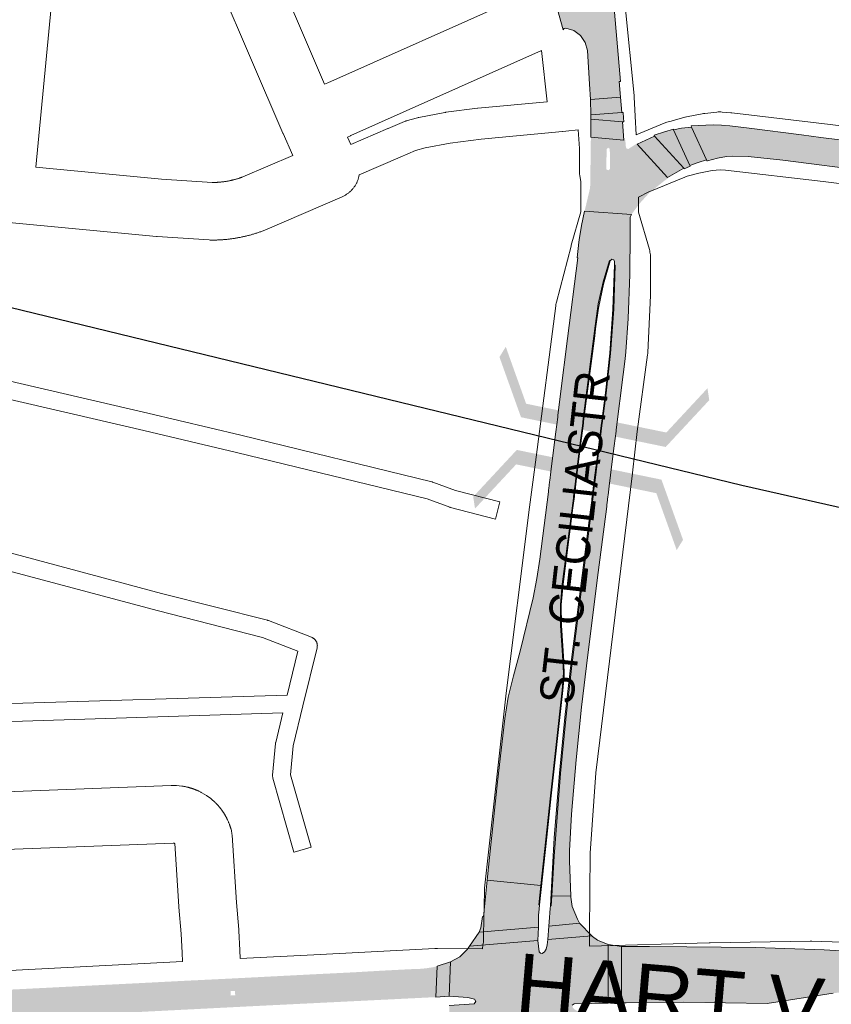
# Paper-space layout 'Layout1' of a CAD drawing. Header units: metres. Extents: x 123097 to 144122, y 392739 to 407589.
# Tile 227 of 256: x 133186 to 133370, y 396881 to 397103. Entities that reach past the tile are written whole.
import ezdxf
from ezdxf.enums import TextEntityAlignment as Align

# ---------------------------------------------------------------- set-up
doc = ezdxf.new("R2010")
doc.units = ezdxf.units.M
doc.header["$MEASUREMENT"] = 0
for name, color, linetype, lineweight in [('gs-anno-wegen algemeen tekst', 7, 'Continuous', 0), ('gs-knt-aanvullende hoofdweg', 7, 'Continuous', 0), ('gs-knt-fietspaden', 7, 'Continuous', 0), ('gs-knt-paden', 7, 'Continuous', 0), ('gs-knt-spoorlijn', 7, 'Continuous', 30), ('gs-knt-wegen algemeen', 7, 'Continuous', 0), ('gs-symb-viaduct', 7, 'Continuous', 0), ('ir-ARC-asfalt-hoofdwegen-te inspecteren', 5, 'Continuous', 0)]:
    doc.layers.add(name, color=color, linetype=linetype, lineweight=lineweight)
doc.styles.add('Style-Arial', font='arial.ttf')

# ---------------------------------------------------------------- blocks, each defined once
blk = doc.blocks.new('gg0-viaduct_6')
at = {"layer": 'gs-symb-viaduct', "linetype": 'Continuous'}
blk.add_hatch(color=7, dxfattribs=at).paths.add_polyline_path([(-55.76, -16.89), (-58, -14), (-40, 0), (40, 0), (58, -14), (55.76, -16.89), (38.75, -3.66), (-38.75, -3.66)])

psp = doc.layouts.get("Layout1")

# ---------------------------------------------------------------- hatches: boundary and pattern name
at = {"layer": 'ir-ARC-asfalt-hoofdwegen-te inspecteren', "linetype": 'Continuous', "lineweight": 13}
for points in [[(133315.209, 397085.14), (133321.945, 397085.675), (133321.624, 397089.173), (133321.951, 397089.193), (133320.478, 397106.608), (133319.46, 397112.515), (133318.119, 397118.356), (133318.002, 397118.786), (133316.382, 397124.05), (133314.536, 397129.239), (133314.133, 397130.372), (133313.721, 397131.385), (133307.083, 397147.113), (133305.414, 397151.025), (133305.184, 397151.56), (133299.161, 397148.965), (133299.358, 397148.541), (133299.384, 397148.485), (133306.643, 397131.442), (133308.872, 397125.846), (133310.747, 397120.122), (133312.261, 397114.292), (133312.264, 397112.382), (133311.523, 397110.622), (133310.154, 397109.29), (133308.375, 397108.597), (133307.138, 397108.869), (133306.152, 397109.664), (133306.003, 397109.921), (133307.716, 397105.46), (133309.006, 397100.86), (133309.213, 397101.177), (133309.578, 397101.274), (133311.384, 397100.707), (133312.906, 397099.58), (133313.974, 397098.018), (133314.472, 397096.191), (133314.978, 397088.564)], [(133315.249, 397080.639), (133322.413, 397080.067), (133322.699, 397080.046), (133322.615, 397080.969), (133322.534, 397082.186), (133322.232, 397082.167), (133315.24, 397081.638)], [(133315.265, 397076.572), (133322.747, 397075.924), (133322.413, 397080.067), (133315.249, 397080.639), (133315.249, 397080.632), (133315.249, 397080.624)], [(133333.963, 397078.236), (133337.618, 397070.218), (133339.53, 397070.895), (133341.419, 397071.454), (133338.028, 397078.882), (133335.725, 397078.641)], [(133333.963, 397078.236), (133333.913, 397078.438), (133331.876, 397077.844), (133329.549, 397077.041), (133329.627, 397076.864), (133336.253, 397069.622), (133336.342, 397069.463), (133336.894, 397069.697), (133337.707, 397070.028), (133337.618, 397070.218)], [(133315.574, 396993.959), (133315.446, 396992.948), (133315.514, 396992.934), (133310.958, 396957.198), (133309.565, 396945.009), (133308.389, 396932.798), (133306.957, 396914.109), (133306.425, 396905.146), (133310.737, 396905.065), (133310.402, 396913.029), (133310.417, 396915.256), (133310.868, 396923.545), (133311.933, 396935.869), (133313.146, 396947.726), (133314.559, 396959.561), (133316.924, 396978.185), (133318.838, 396993.156), (133318.895, 396993.607), (133318.941, 396993.974), (133319.122, 396995.408), (133319.154, 396995.667), (133319.409, 396997.69), (133320.038, 397002.683), (133320.558, 397006.811), (133320.975, 397010.119), (133321.014, 397010.432), (133322.597, 397022.994), (133323.039, 397026.47), (133323.152, 397028.071), (133323.682, 397035.582), (133324.094, 397045.58), (133324.174, 397054.802), (133324.159, 397058.329), (133324.173, 397058.515), (133324.225, 397058.698), (133324.46, 397059.153), (133313.851, 397059.895), (133313.111, 397056.654), (133312.627, 397053.366), (133312.568, 397052.89), (133312.133, 397049.349), (133312.283, 397049.315), (133309.974, 397031.101), (133308.406, 397018.571), (133307.797, 397013.669), (133307.757, 397013.346), (133307.341, 397010.006), (133306.829, 397005.885), (133306.212, 397000.923), (133305.97, 396998.972), (133305.937, 396998.713), (133305.749, 396997.2), (133305.706, 396996.85), (133305.65, 396996.401), (133303.75, 396981.233), (133303.073, 396976.844), (133302.181, 396972.494), (133299.254, 396960.439), (133297.739, 396954.813), (133296.587, 396950.051), (133295.802, 396945.214), (133294.133, 396930.857), (133292.332, 396913.804), (133291.83, 396908.671), (133303.948, 396907.447), (133306.137, 396927.747), (133308.784, 396951.588), (133309.038, 396955.532), (133308.885, 396959.482), (133308.427, 396966.233), (133308.373, 396970.921), (133308.805, 396975.589), (133311.303, 396995.01), (133311.359, 396995.46), (133311.403, 396995.817), (133311.587, 396997.297), (133311.619, 396997.555), (133311.866, 396999.535), (133312.485, 397004.512), (133312.998, 397008.638), (133313.411, 397011.966), (133313.451, 397012.284), (133313.537, 397012.976), (133316.206, 397033.953), (133316.94, 397038.95), (133318.025, 397043.883), (133319.456, 397048.727), (133319.656, 397048.66), (133319.973, 397048.992), (133320.426, 397048.913), (133320.612, 397048.493), (133320.596, 397047.72), (133320.785, 397047.709), (133320.446, 397037.699), (133319.715, 397027.735), (133318.722, 397018.742), (133317.876, 397012.386), (133317.753, 397011.403), (133317.278, 397007.604), (133316.763, 397003.476), (133316.14, 396998.489), (133315.89, 396996.486), (133315.857, 396996.226), (133315.676, 396994.773), (133315.63, 396994.409)], [(133319.21, 396878.562), (133314.322, 396878.488), (133312.812, 396878.652), (133311.534, 396879.474), (133311.168, 396879.878), (133311.058, 396880.389), (133311.484, 396880.691), (133319.209, 396880.825), (133319.175, 396894.09), (133316.765, 396895.115), (133315.623, 396895.901), (133315.464, 396896.065), (133305.515, 396895.216), (133305.353, 396894.017), (133305.121, 396893.077), (133304.817, 396892.458), (133304.221, 396892.111), (133303.84, 396892.18), (133303.603, 396892.486), (133303.263, 396895.024), (133287.822, 396893.705), (133287.312, 396892.954), (133285.621, 396891.314), (133283.566, 396890.162), (133283.248, 396882.402), (133287.419, 396882.098), (133288.983, 396881.778), (133289.27, 396881.208), (133288.858, 396880.721), (133283.241, 396880.356), (133283.735, 396864.865), (133285.226, 396864.924), (133285.533, 396864.913), (133287.55, 396864.562), (133289.427, 396863.743), (133289.687, 396863.14), (133307.689, 396866.633), (133307.708, 396866.775), (133308.396, 396867.324), (133308.97, 396867.673), (133311.145, 396868.681), (133313.514, 396869.048), (133318.779, 396869.159), (133319.15, 396869.14)], [(133479.799, 396872.7), (133481.79, 396872.37), (133482.741, 396872.216), (133483.743, 396878.634), (133482.782, 396878.79), (133480.804, 396879.089), (133478.646, 396879.43), (133477.232, 396879.574), (133466.05, 396880.828), (133455.772, 396882.015), (133443.386, 396883.322), (133433.966, 396884.397), (133423.515, 396885.518), (133419.916, 396885.854), (133416.045, 396886.521), (133408.715, 396888.78), (133402.985, 396890.596), (133395.901, 396891.167), (133395.509, 396891.22), (133367.97, 396892.898), (133352.486, 396893.406), (133336.994, 396893.584), (133328.493, 396893.629), (133326.178, 396893.664), (133323.185, 396893.669), (133322.217, 396893.69), (133322.22, 396880.899), (133323.206, 396880.904), (133326.108, 396880.973), (133336.262, 396881.077), (133355.15, 396880.806), (133370.047, 396883.101), (133370.864, 396883.19), (133371.682, 396883.205), (133384.096, 396882.531), (133396.493, 396881.605), (133414.045, 396879.991), (133436.873, 396877.479), (133457.667, 396875.276), (133474.356, 396873.443), (133479.826, 396872.735)]]:
    psp.add_hatch(color=5, dxfattribs=at).paths.add_polyline_path(points, flags=0)
at = {"layer": 'ir-ARC-asfalt-hoofdwegen-te inspecteren', "linetype": 'Continuous', "lineweight": 13, "extrusion": (0, 0, -1)}
for points in [[(-133341.634, 397071.284), (-133343.906, 397071.877), (-133345.952, 397072.208), (-133347.364, 397072.325), (-133350.836, 397072.261), (-133358.687, 397071.424), (-133378.668, 397068.875), (-133409.228, 397065.021), (-133416.218, 397064.134), (-133424.446, 397063.09), (-133438.298, 397061.368), (-133451.095, 397059.335), (-133460.369, 397057.799), (-133460.759, 397057.745), (-133463.177, 397057.413), (-133470.339, 397056.374), (-133483.198, 397054.682), (-133491.181, 397053.684), (-133505.127, 397052.046), (-133509.006, 397051.427), (-133509.768, 397051.198), (-133511.808, 397050.301), (-133512.903, 397049.844), (-133513.654, 397057.442), (-133512.509, 397057.562), (-133509.631, 397057.827), (-133505.453, 397058.293), (-133495.962, 397059.413), (-133486.529, 397060.514), (-133477.855, 397061.659), (-133467.759, 397063.096), (-133454.009, 397065.128), (-133453.653, 397065.155), (-133446.685, 397066.24), (-133441.381, 397067.066), (-133433.049, 397068.321), (-133424.687, 397069.356), (-133418.481, 397070.143), (-133416.991, 397070.318), (-133413.302, 397070.777), (-133406.54, 397071.619), (-133395.641, 397073.021), (-133378.645, 397075.164), (-133375.274, 397075.585), (-133367.248, 397076.549), (-133362.847, 397077.145), (-133351.026, 397078.616), (-133346.673, 397079.131), (-133344.787, 397079.292), (-133342.893, 397079.386), (-133337.952, 397079.169), (-133338.028, 397078.882), (-133341.419, 397071.454), (-133341.457, 397071.238), (-133341.543, 397071.269)], [(-133313.411, 397011.966), (-133312.998, 397008.638), (-133312.485, 397004.512), (-133311.866, 396999.535), (-133311.619, 396997.555), (-133311.587, 396997.297), (-133311.403, 396995.817), (-133311.359, 396995.46), (-133311.303, 396995.01), (-133308.805, 396975.589), (-133308.373, 396970.921), (-133308.427, 396966.233), (-133308.885, 396959.482), (-133309.038, 396955.532), (-133308.784, 396951.588), (-133306.137, 396927.747), (-133303.948, 396907.447), (-133303.48, 396903.106), (-133303.659, 396903.086), (-133305.303, 396918.373), (-133306.311, 396927.745), (-133308.95, 396951.555), (-133309.2, 396954.844), (-133309.163, 396958.143), (-133308.598, 396966.213), (-133308.578, 396970.895), (-133309.003, 396975.557), (-133311.201, 396992.78), (-133311.536, 396995.416), (-133311.581, 396995.774), (-133311.763, 396997.253), (-133311.795, 396997.511), (-133312.039, 396999.492), (-133312.652, 397004.472), (-133313.161, 397008.599), (-133313.571, 397011.927), (-133313.61, 397012.245), (-133313.693, 397012.921), (-133316.126, 397031.677), (-133316.336, 397033.297), (-133316.992, 397037.977), (-133318.114, 397043.371), (-133319.656, 397048.66), (-133319.456, 397048.727), (-133318.025, 397043.883), (-133316.94, 397038.95), (-133316.206, 397033.953), (-133313.537, 397012.976), (-133313.451, 397012.284)], [(-133315.96, 396998.533), (-133315.707, 396996.531), (-133315.674, 396996.272), (-133315.491, 396994.818), (-133315.445, 396994.455), (-133315.176, 396992.329), (-133310.836, 396957.943), (-133309.365, 396945.406), (-133308.151, 396932.842), (-133306.979, 396918.223), (-133306.724, 396914.147), (-133306.106, 396902.869), (-133306.291, 396902.881), (-133306.425, 396905.146), (-133306.957, 396914.109), (-133308.389, 396932.798), (-133309.565, 396945.009), (-133310.958, 396957.198), (-133315.514, 396992.934), (-133315.446, 396992.948), (-133315.574, 396993.959), (-133315.63, 396994.409), (-133315.676, 396994.773), (-133315.857, 396996.226), (-133315.89, 396996.486), (-133316.14, 396998.489), (-133316.763, 397003.476), (-133317.278, 397007.604), (-133317.753, 397011.403), (-133317.876, 397012.386), (-133318.722, 397018.742), (-133319.715, 397027.735), (-133320.446, 397037.699), (-133320.785, 397047.709), (-133320.596, 397047.72), (-133320.26, 397037.727), (-133319.535, 397027.756), (-133318.55, 397018.797), (-133317.712, 397012.407), (-133317.59, 397011.442), (-133317.111, 397007.644), (-133316.589, 397003.518)], [(-133291.83, 396908.671), (-133291.019, 396900.379), (-133290.775, 396900.403), (-133290.402, 396897.914), (-133289.994, 396896.9), (-133303.393, 396898.045), (-133303.408, 396899.024), (-133303.418, 396900.732), (-133303.573, 396902.078), (-133303.659, 396903.086), (-133303.48, 396903.106), (-133303.948, 396907.447)], [(-133306.425, 396905.146), (-133306.291, 396902.881), (-133306.106, 396902.869), (-133306.039, 396902.263), (-133305.806, 396899.215), (-133305.743, 396898.239), (-133312.68, 396898.92), (-133312.236, 396899.853), (-133311.033, 396902.674), (-133310.748, 396904.811), (-133310.737, 396905.065)]]:
    psp.add_hatch(color=5, dxfattribs=at).paths.add_polyline_path(points, flags=0)
at = {"layer": 'ir-ARC-asfalt-hoofdwegen-te inspecteren', "linetype": 'Continuous', "lineweight": 13}
h = psp.add_hatch(color=5, dxfattribs=at)
h.paths.add_polyline_path([(133324.46, 397059.153), (133313.851, 397059.895), (133315.022, 397064.859), (133315.126, 397065.763), (133315.146, 397067.961), (133315.265, 397076.572), (133322.747, 397075.924), (133323.048, 397075.942), (133323.184, 397074.349), (133323.366, 397074.021), (133323.731, 397073.933), (133325.643, 397075.157), (133325.758, 397075), (133332.601, 397067.486), (133332.692, 397067.316), (133331.712, 397066.624), (133328.589, 397064.1), (133328.239, 397063.768), (133326.23, 397061.558)])
h.paths.add_polyline_path([(133319.171, 397069.104), (133318.729, 397069.371), (133318.843, 397073.944), (133319.18, 397074.206), (133319.543, 397073.982), (133319.591, 397069.403)], flags=16)
at = {"layer": 'ir-ARC-asfalt-hoofdwegen-te inspecteren', "linetype": 'Continuous', "lineweight": 13, "extrusion": (0, 0, -1)}
h = psp.add_hatch(color=5, dxfattribs=at)
h.paths.add_polyline_path([(-133123.628, 396874.372, 0.0056349), (-133068.268, 396872.346), (-133067.846, 396881.663), (-133069.103, 396881.739), (-133084.75, 396882.255), (-133084.75, 396882.254), (-133085.5, 396882.278), (-133085.5, 396882.28), (-133095.484, 396882.609), (-133095.859, 396882.621), (-133095.859, 396882.624), (-133106.467, 396883.051), (-133108.176, 396882.66), (-133108.176, 396882.66), (-133108.542, 396882.576), (-133116.979, 396880.548), (-133118.809, 396880.64), (-133130.745, 396881.233), (-133130.745, 396881.228), (-133131.495, 396881.264), (-133131.494, 396881.27), (-133141.116, 396881.747), (-133141.116, 396881.747), (-133141.866, 396881.785), (-133141.866, 396881.785), (-133151.882, 396882.301), (-133162.301, 396882.804), (-133162.676, 396882.822), (-133162.676, 396882.823), (-133172.334, 396883.313), (-133172.334, 396883.311), (-133173.084, 396883.349), (-133173.083, 396883.351), (-133182.724, 396883.84), (-133182.724, 396883.839), (-133183.474, 396883.877), (-133183.473, 396883.878), (-133192.103, 396884.316), (-133192.103, 396884.311), (-133192.853, 396884.349), (-133192.852, 396884.354), (-133201.502, 396884.793), (-133201.502, 396884.793), (-133201.877, 396884.812), (-133212.25, 396885.325), (-133212.625, 396885.344), (-133212.624, 396885.344), (-133220.597, 396885.757), (-133222.281, 396885.844), (-133222.281, 396885.844), (-133222.656, 396885.863), (-133233.092, 396886.372), (-133233.467, 396886.39), (-133233.467, 396886.391), (-133251.85, 396887.336), (-133261.241, 396887.801), (-133261.616, 396887.82), (-133261.615, 396887.822), (-133268.642, 396888.225), (-133275.315, 396888.567), (-133276.456, 396888.586), (-133278.068, 396888.738), (-133279.512, 396888.959), (-133280.487, 396889.201), (-133280.21, 396882.213), (-133279.231, 396882.165), (-133276.239, 396882.016), (-133239.958, 396880.225), (-133200.193, 396878.197), (-133157.501, 396876.048)])
h.paths.add_polyline_path([(-133233.86, 396882.58), (-133234.859, 396882.635), (-133234.804, 396883.634), (-133233.805, 396883.579)], flags=16)

# ---------------------------------------------------------------- linework, layer by layer
at = {"layer": 'gs-knt-aanvullende hoofdweg', "color": 7, "linetype": 'Continuous', "flags": 128}
for points in [[(133314.974, 396893.76), (133342.021, 396894.48), (133342.19, 396894.485), (133342.259, 396894.487), (133364.864, 396894.882), (133365.057, 396894.883), (133365.25, 396894.879), (133390.345, 396894.027), (133390.616, 396894.013), (133390.751, 396894.001), (133390.795, 396893.997), (133390.886, 396893.989), (133391.155, 396893.955), (133421.302, 396889.636), (133421.306, 396889.635), (133477.405, 396883.606), (133484.045, 396882.892), (133484.382, 396882.848), (133485.236, 396882.717)], [(133235.96, 396890.917), (133252.614, 396891.784), (133279.959, 396893.207), (133280.275, 396893.217), (133280.358, 396893.216), (133280.381, 396893.217), (133280.409, 396893.216), (133280.451, 396893.215), (133280.592, 396893.214), (133290.749, 396893.135)], [(133062.61, 396884.221), (133067.636, 396884.503), (133067.846, 396884.512), (133068.057, 396884.515), (133112.911, 396884.515), (133222.957, 396890.241)]]:
    psp.add_lwpolyline(points, dxfattribs=at)
at = {"layer": 'gs-knt-fietspaden', "color": 7, "linetype": 'Continuous', "flags": 128}
for points in [[(133305.356, 397084.594), (133304.118, 397096.216)], [(133261.01, 397074.936), (133269.354, 397078.569), (133269.405, 397078.591), (133273.138, 397080.147), (133273.267, 397080.198), (133273.398, 397080.244), (133273.531, 397080.284), (133276.04, 397080.995), (133276.189, 397081.034), (133276.34, 397081.066), (133282.278, 397082.198), (133282.383, 397082.216), (133282.489, 397082.232), (133289.597, 397083.142), (133289.721, 397083.155), (133305.356, 397084.594)], [(133312.426, 397078.281), (133309.626, 397077.955), (133308.906, 397077.872), (133308.822, 397077.863), (133290.427, 397076.17), (133283.487, 397075.282), (133277.806, 397074.199), (133275.646, 397073.587), (133272.131, 397072.122), (133262.886, 397068.097)]]:
    psp.add_lwpolyline(points, dxfattribs=at)
at = {"layer": 'gs-knt-paden', "color": 7, "linetype": 'Continuous', "flags": 128}
for points in [[(133180.657, 397022.201), (133199.168, 397017.895), (133215.097, 397014.236), (133215.11, 397014.233), (133236.114, 397009.255), (133236.127, 397009.252), (133279.326, 396998.693), (133279.398, 396998.675), (133279.469, 396998.653), (133279.539, 396998.629), (133284.653, 396996.761), (133294.68, 396994.178, -0.3580057), (133294.687, 396994.168), (133293.689, 396990.292, -0.3580108), (133293.678, 396990.285), (133283.555, 396992.893), (133283.46, 396992.919), (133283.366, 396992.951), (133278.264, 396994.815), (133235.18, 397005.345), (133214.19, 397010.32), (133198.265, 397013.978), (133181.637, 397017.846)], [(133172.955, 396985.555), (133218.212, 396973.475), (133242.13, 396967.4), (133242.208, 396967.379), (133242.284, 396967.354), (133242.36, 396967.327), (133252.138, 396963.545), (133252.227, 396963.508), (133252.314, 396963.466), (133252.4, 396963.421), (133252.483, 396963.372), (133252.563, 396963.318), (133252.641, 396963.261), (133252.716, 396963.201), (133252.788, 396963.136), (133252.857, 396963.069), (133252.922, 396962.998), (133252.984, 396962.924), (133253.043, 396962.847), (133253.097, 396962.767), (133253.148, 396962.685), (133253.195, 396962.601), (133253.237, 396962.514), (133253.276, 396962.425), (133253.31, 396962.335), (133253.339, 396962.243), (133253.365, 396962.15), (133253.386, 396962.056), (133253.402, 396961.961), (133253.414, 396961.865), (133253.421, 396961.769), (133253.423, 396961.672), (133253.421, 396961.576), (133253.414, 396961.479), (133253.402, 396961.384), (133253.386, 396961.288), (133253.366, 396961.194), (133250.166, 396948.062), (133247.948, 396938.999), (133247.357, 396932.432), (133252.004, 396916.104, -0.3564401), (133251.998, 396916.093), (133248.149, 396914.998, -0.356443), (133248.138, 396915.004), (133243.389, 396931.691), (133243.366, 396931.78), (133243.346, 396931.87), (133243.332, 396931.961), (133243.321, 396932.053), (133243.314, 396932.145), (133243.312, 396932.237), (133243.314, 396932.329), (133243.32, 396932.421), (133243.958, 396939.51), (133243.966, 396939.585), (133243.977, 396939.66), (133243.991, 396939.734), (133244.008, 396939.808), (133245.632, 396946.447), (133181.986, 396944.466)]]:
    psp.add_lwpolyline(points, format="xyb", dxfattribs=at)
psp.add_lwpolyline([(133181.862, 396948.484), (133246.622, 396950.499), (133249.042, 396960.432), (133241.023, 396963.534), (133217.21, 396969.582), (133217.187, 396969.588), (133169.973, 396982.19)], dxfattribs=at)
at = {"layer": 'gs-knt-spoorlijn', "color": 7, "linetype": 'Continuous', "flags": 128}
psp.add_lwpolyline([(126023.424, 398789.468), (133158.298, 397044.421), (133349.389, 396997.95), (133420.377, 396981.856), (133498.126, 396966.094), (133524.4, 396961.056), (133598.384, 396947.499), (133687.152, 396932.951), (133768.982, 396920.642), (133863.799, 396907.275), (133969.45, 396892.641)], dxfattribs=at)
at = {"layer": 'gs-knt-wegen algemeen', "color": 7, "linetype": 'Continuous', "flags": 128}
for points in [[(133214.331, 397183.491), (133255.058, 397088.575), (133255.76, 397088.872), (133297.747, 397107.63)], [(133247.853, 397072.497), (133245.676, 397077.423), (133245.648, 397077.488), (133202.682, 397177.621)], [(133195.63, 397131.239), (133189.775, 397069.833)], [(133323.047, 397106.207), (133325.055, 397086.053), (133325.071, 397085.867), (133325.081, 397085.68), (133325.292, 397081.35), (133325.532, 397077.156)], [(133304.118, 397096.216), (133261.012, 397076.958), (133260.894, 397076.907), (133260.258, 397076.638), (133261.01, 397074.936)], [(133325.532, 397077.156), (133331.821, 397079.748), (133332.025, 397079.829), (133332.231, 397079.902), (133332.44, 397079.968), (133333.414, 397080.259), (133333.608, 397080.313), (133336.542, 397081.091), (133336.608, 397081.108), (133336.852, 397081.165), (133336.915, 397081.178), (133340.404, 397081.886), (133340.704, 397081.94), (133341.006, 397081.979), (133343.731, 397082.27), (133344.033, 397082.295), (133344.337, 397082.306), (133344.641, 397082.303), (133344.945, 397082.286), (133346.869, 397082.131), (133347.111, 397082.107), (133369.343, 397079.476), (133440.451, 397070.707)], [(133302.908, 397004.268), (133302.909, 397004.28), (133302.911, 397004.297), (133307.315, 397038.506), (133307.356, 397038.779), (133307.409, 397039.05), (133307.473, 397039.318), (133310.777, 397051.985), (133310.828, 397052.17), (133313.031, 397059.701), (133313.031, 397066.481), (133312.766, 397067.941), (133312.72, 397068.232), (133312.687, 397068.526), (133312.667, 397068.82), (133312.661, 397069.115), (133312.67, 397074.026), (133312.426, 397078.281)], [(133189.775, 397069.833), (133218.173, 397067.147), (133229.668, 397066.365), (133229.778, 397066.365), (133229.888, 397066.365), (133229.998, 397066.367), (133230.107, 397066.368), (133230.218, 397066.371), (133230.327, 397066.374), (133230.438, 397066.378), (133230.547, 397066.382), (133230.657, 397066.388), (133230.767, 397066.393), (133230.877, 397066.4), (133230.986, 397066.406), (133231.096, 397066.414), (133231.206, 397066.422), (133231.316, 397066.431), (133231.425, 397066.44), (133231.535, 397066.45), (133231.644, 397066.461), (133231.754, 397066.472), (133231.863, 397066.484), (133231.972, 397066.497), (133232.081, 397066.51), (133232.191, 397066.524), (133232.299, 397066.538), (133232.409, 397066.553), (133232.517, 397066.568), (133232.626, 397066.585), (133232.735, 397066.601), (133232.843, 397066.619), (133232.952, 397066.637), (133233.06, 397066.656), (133233.168, 397066.675), (133233.277, 397066.695), (133233.384, 397066.715), (133233.493, 397066.737), (133233.6, 397066.758), (133233.708, 397066.781), (133233.815, 397066.804), (133233.923, 397066.827), (133234.03, 397066.851), (133234.138, 397066.876), (133234.244, 397066.901), (133234.351, 397066.928), (133234.458, 397066.954), (133234.565, 397066.981), (133234.671, 397067.009), (133234.777, 397067.038), (133234.883, 397067.066), (133234.989, 397067.096), (133235.095, 397067.126), (133235.201, 397067.157), (133235.306, 397067.188), (133235.411, 397067.221), (133235.516, 397067.253), (133235.621, 397067.286), (133235.726, 397067.32), (133235.83, 397067.354), (133235.934, 397067.389), (133236.039, 397067.425), (133236.142, 397067.461), (133236.246, 397067.498), (133236.349, 397067.535), (133236.453, 397067.573), (133236.555, 397067.611), (133247.853, 397072.497)], [(133262.886, 397068.097), (133262.868, 397067.982), (133262.836, 397067.825), (133262.804, 397067.669), (133262.765, 397067.514), (133262.725, 397067.359), (133262.678, 397067.206), (133262.63, 397067.054), (133262.576, 397066.903), (133262.521, 397066.753), (133262.46, 397066.606), (133262.398, 397066.459), (133262.329, 397066.315), (133262.259, 397066.171), (133262.184, 397066.03), (133262.107, 397065.89), (133262.025, 397065.753), (133261.942, 397065.617), (133261.853, 397065.484), (133261.763, 397065.352), (133261.668, 397065.224), (133261.571, 397065.096), (133261.47, 397064.973), (133261.367, 397064.85), (133261.26, 397064.732), (133261.152, 397064.615), (133261.039, 397064.502), (133260.925, 397064.39), (133260.806, 397064.283), (133260.687, 397064.176), (133260.563, 397064.075), (133260.439, 397063.975), (133260.31, 397063.88), (133260.181, 397063.786), (133260.048, 397063.697), (133259.915, 397063.61), (133259.777, 397063.528), (133259.64, 397063.447), (133259.499, 397063.372), (133259.357, 397063.298), (133259.213, 397063.23), (133259.044, 397063.152), (133241.591, 397055.604), (133241.342, 397055.502), (133241.162, 397055.434), (133240.984, 397055.367), (133240.803, 397055.301), (133240.624, 397055.236), (133240.443, 397055.172), (133240.262, 397055.109), (133240.081, 397055.047), (133239.9, 397054.987), (133239.717, 397054.927), (133239.535, 397054.868), (133239.352, 397054.811), (133239.17, 397054.755), (133238.986, 397054.699), (133238.803, 397054.645), (133238.618, 397054.592), (133238.434, 397054.54), (133238.249, 397054.489), (133238.065, 397054.439), (133237.879, 397054.39), (133237.694, 397054.343), (133237.508, 397054.296), (133237.323, 397054.25), (133237.136, 397054.206), (133236.95, 397054.163), (133236.763, 397054.121), (133236.576, 397054.08), (133236.388, 397054.039), (133236.201, 397054.001), (133236.013, 397053.963), (133235.826, 397053.926), (133235.637, 397053.891), (133235.449, 397053.856), (133235.26, 397053.823), (133235.072, 397053.791), (133234.882, 397053.76), (133234.694, 397053.73), (133234.504, 397053.701), (133234.315, 397053.673), (133234.125, 397053.646), (133233.936, 397053.621), (133233.745, 397053.596), (133233.556, 397053.573), (133233.365, 397053.551), (133233.175, 397053.53), (133232.984, 397053.51), (133232.794, 397053.491), (133232.603, 397053.474), (133232.413, 397053.457), (133232.221, 397053.442), (133232.031, 397053.428), (133231.839, 397053.414), (133231.649, 397053.402), (133231.457, 397053.392), (133231.266, 397053.382), (133231.075, 397053.373), (133230.884, 397053.366), (133230.692, 397053.359), (133230.501, 397053.354), (133230.309, 397053.35), (133230.118, 397053.347), (133229.926, 397053.345), (133229.735, 397053.344), (133229.543, 397053.345), (133229.352, 397053.346), (133229.167, 397053.351), (133228.982, 397053.361), (133217.203, 397054.163), (133217.032, 397054.177), (133182.071, 397057.483)], [(133513.592, 397047.775), (133504.814, 397048.672), (133504.711, 397048.683), (133487.734, 397050.693), (133487.565, 397050.715), (133438.788, 397057.793), (133367.797, 397066.548), (133345.702, 397069.163), (133344.507, 397069.259), (133342.693, 397069.065), (133339.692, 397068.456), (133337.041, 397067.754), (133336.479, 397067.586), (133328.566, 397064.346)], [(133328.557, 397064.341), (133328.335, 397064.228), (133326.051, 397063.07), (133326.051, 397059.685), (133328.489, 397051.205), (133328.566, 397050.912), (133328.629, 397050.615), (133328.678, 397050.315), (133328.714, 397050.014), (133328.735, 397049.711), (133328.742, 397049.407), (133328.742, 397041.109), (133328.735, 397040.8), (133328.124, 397027.967), (133328.104, 397027.69), (133328.074, 397027.414), (133325.751, 397010.048), (133324.671, 397000.733)], [(133328.566, 397064.346), (133328.563, 397064.344), (133328.56, 397064.342), (133328.557, 397064.341)], [(133328.566, 397064.346), (133328.563, 397064.344), (133328.56, 397064.342), (133328.557, 397064.341)], [(133290.749, 396893.135), (133290.751, 396893.171), (133290.777, 396893.458), (133290.816, 396893.743), (133290.867, 396894.026), (133290.996, 396894.655), (133291.023, 396896.258), (133291.192, 396906.245), (133291.204, 396906.547), (133291.23, 396906.848), (133296.012, 396950.254), (133296.024, 396950.354), (133301.234, 396991.761), (133301.24, 396991.812), (133302.907, 397004.26)], [(133302.907, 397004.26), (133302.907, 397004.264), (133302.908, 397004.268)], [(133302.907, 397004.26), (133302.907, 397004.264), (133302.908, 397004.268)], [(133324.67, 397000.725), (133324.667, 397000.689), (133316.388, 396932.929), (133315.128, 396914.735), (133314.974, 396896.944), (133314.974, 396893.76)], [(133324.671, 397000.733), (133324.671, 397000.729), (133324.67, 397000.725)], [(133324.671, 397000.733), (133324.671, 397000.729), (133324.67, 397000.725)], [(133082.467, 396924.783), (133220.368, 396930.045), (133220.446, 396930.048), (133220.521, 396930.05), (133220.595, 396930.052), (133220.67, 396930.053), (133220.744, 396930.054), (133220.819, 396930.055), (133220.894, 396930.055), (133220.968, 396930.054), (133221.043, 396930.054), (133221.117, 396930.052), (133221.192, 396930.051), (133221.266, 396930.049), (133221.341, 396930.047), (133221.415, 396930.044), (133221.578, 396930.037), (133222.778, 396929.921), (133222.941, 396929.896), (133223.086, 396929.873), (133223.231, 396929.848), (133223.375, 396929.822), (133223.519, 396929.794), (133223.663, 396929.765), (133223.806, 396929.734), (133223.949, 396929.701), (133223.973, 396929.696), (133224.046, 396929.679), (133224.118, 396929.661), (133224.191, 396929.643), (133224.263, 396929.625), (133224.336, 396929.606), (133224.408, 396929.586), (133224.48, 396929.567), (133224.552, 396929.547), (133224.624, 396929.526), (133224.696, 396929.505), (133224.767, 396929.484), (133224.839, 396929.462), (133224.91, 396929.44), (133224.982, 396929.418), (133225.053, 396929.395), (133225.124, 396929.372), (133225.198, 396929.347), (133225.269, 396929.323), (133225.339, 396929.299), (133225.409, 396929.274), (133225.479, 396929.249), (133225.549, 396929.223), (133225.619, 396929.197), (133225.688, 396929.171), (133225.757, 396929.145), (133225.827, 396929.118), (133225.896, 396929.09), (133225.965, 396929.062), (133226.033, 396929.034), (133226.102, 396929.006), (133226.171, 396928.977), (133226.239, 396928.948), (133226.265, 396928.936), (133226.399, 396928.877), (133226.532, 396928.817), (133226.665, 396928.755), (133226.797, 396928.691), (133226.929, 396928.626), (133227.06, 396928.56), (133227.19, 396928.492), (133227.335, 396928.415), (133228.368, 396927.794), (133229.342, 396927.082), (133229.406, 396927.03), (133229.463, 396926.983), (133229.52, 396926.936), (133229.577, 396926.889), (133229.633, 396926.841), (133229.69, 396926.793), (133229.745, 396926.745), (133229.801, 396926.696), (133229.856, 396926.647), (133229.911, 396926.598), (133229.966, 396926.549), (133230.021, 396926.499), (133230.075, 396926.449), (133230.129, 396926.399), (133230.183, 396926.348), (133230.236, 396926.297), (133230.26, 396926.274), (133230.365, 396926.172), (133230.469, 396926.068), (133230.572, 396925.964), (133230.674, 396925.858), (133230.775, 396925.752), (133230.874, 396925.644), (133230.972, 396925.535), (133231.069, 396925.425), (133231.089, 396925.403), (133231.138, 396925.346), (133231.186, 396925.29), (133231.234, 396925.233), (133231.282, 396925.176), (133231.33, 396925.118), (133231.377, 396925.061), (133231.424, 396925.003), (133231.47, 396924.945), (133231.517, 396924.886), (133231.562, 396924.828), (133231.608, 396924.769), (133231.653, 396924.709), (133231.698, 396924.65), (133231.743, 396924.59), (133231.787, 396924.53), (133231.831, 396924.47), (133231.876, 396924.408), (133231.919, 396924.348), (133231.962, 396924.287), (133232.005, 396924.225), (133232.047, 396924.164), (133232.089, 396924.102), (133232.131, 396924.04), (133232.172, 396923.978), (133232.213, 396923.915), (133232.254, 396923.852), (133232.294, 396923.79), (133232.334, 396923.726), (133232.373, 396923.663), (133232.413, 396923.599), (133232.451, 396923.536), (133232.49, 396923.472), (133232.539, 396923.39), (133232.576, 396923.326), (133232.612, 396923.262), (133232.649, 396923.198), (133232.685, 396923.134), (133232.721, 396923.07), (133232.756, 396923.005), (133232.791, 396922.941), (133232.826, 396922.876), (133232.86, 396922.811), (133232.894, 396922.745), (133232.928, 396922.68), (133232.961, 396922.614), (133232.994, 396922.548), (133233.027, 396922.482), (133233.059, 396922.416), (133233.073, 396922.387), (133233.136, 396922.254), (133233.198, 396922.121), (133233.258, 396921.987), (133233.316, 396921.853), (133233.373, 396921.718), (133233.429, 396921.582), (133233.483, 396921.446), (133233.535, 396921.309), (133233.546, 396921.281), (133233.572, 396921.211), (133233.598, 396921.141), (133233.623, 396921.071), (133233.648, 396921.001), (133233.672, 396920.931), (133233.696, 396920.86), (133233.72, 396920.789), (133233.744, 396920.718), (133233.767, 396920.647), (133233.789, 396920.576), (133233.811, 396920.505), (133233.833, 396920.434), (133233.854, 396920.362), (133233.875, 396920.291), (133233.896, 396920.219), (133233.916, 396920.147), (133233.983, 396919.887), (133234.039, 396919.624), (133234.084, 396919.359), (133234.118, 396919.092), (133234.14, 396918.824), (133235.123, 396903.622), (133235.646, 396897.483), (133235.663, 396897.236), (133235.87, 396892.831), (133235.96, 396890.917)], [(133222.957, 396890.241), (133222.864, 396892.22), (133222.663, 396896.501), (133222.145, 396902.582), (133222.135, 396902.715), (133221.217, 396916.907), (133221.187, 396916.932), (133221.151, 396916.957), (133221.113, 396916.978), (133221.074, 396916.997), (133221.033, 396917.011), (133220.991, 396917.023), (133220.948, 396917.03), (133220.904, 396917.034), (133220.861, 396917.035), (133083.159, 396911.78), (133078.679, 396911.338), (133069.398, 396909.845), (133062.509, 396908.317)]]:
    psp.add_lwpolyline(points, dxfattribs=at)
at = {"layer": 'ir-ARC-asfalt-hoofdwegen-te inspecteren', "color": 5, "linetype": 'Continuous', "lineweight": 13}
for points in [[(133307.716, 397105.46), (133309.006, 397100.86), (133309.213, 397101.177), (133309.578, 397101.274), (133311.384, 397100.707), (133312.906, 397099.58), (133313.974, 397098.018), (133314.472, 397096.191), (133314.978, 397088.564), (133315.209, 397085.14), (133321.945, 397085.675), (133321.624, 397089.173), (133321.951, 397089.193), (133320.478, 397106.608)], [(133375.274, 397075.585), (133367.248, 397076.549), (133362.847, 397077.145), (133351.026, 397078.616), (133346.673, 397079.131), (133344.787, 397079.292), (133342.893, 397079.386), (133337.952, 397079.169), (133338.028, 397078.882), (133341.419, 397071.454), (133341.457, 397071.238), (133341.543, 397071.269), (133341.634, 397071.284), (133343.906, 397071.877), (133345.952, 397072.208), (133347.364, 397072.325), (133350.836, 397072.261), (133358.687, 397071.424), (133378.668, 397068.875)], [(133311.058, 396880.389), (133311.484, 396880.691), (133319.209, 396880.825), (133319.175, 396894.09), (133316.765, 396895.115), (133315.623, 396895.901), (133315.464, 396896.065), (133305.515, 396895.216), (133305.353, 396894.017), (133305.121, 396893.077), (133304.817, 396892.458), (133304.221, 396892.111), (133303.84, 396892.18), (133303.603, 396892.486), (133303.263, 396895.024), (133287.822, 396893.705), (133287.312, 396892.954), (133285.621, 396891.314), (133283.566, 396890.162), (133283.248, 396882.402), (133287.419, 396882.098), (133288.983, 396881.778), (133289.27, 396881.208), (133288.858, 396880.721), (133283.241, 396880.356)], [(133395.509, 396891.22), (133367.97, 396892.898), (133352.486, 396893.406), (133336.994, 396893.584), (133328.493, 396893.629), (133326.178, 396893.664), (133323.185, 396893.669), (133322.217, 396893.69), (133322.22, 396880.899), (133323.206, 396880.904), (133326.108, 396880.973), (133336.262, 396881.077), (133355.15, 396880.806), (133370.047, 396883.101)]]:
    psp.add_lwpolyline(points, dxfattribs=at)
for points in [[(133321.945, 397085.675), (133315.209, 397085.14), (133315.24, 397081.638), (133322.232, 397082.167)], [(133315.249, 397080.639), (133322.413, 397080.067), (133322.699, 397080.046), (133322.615, 397080.969), (133322.534, 397082.186), (133322.232, 397082.167), (133315.24, 397081.638)], [(133315.265, 397076.572), (133322.747, 397075.924), (133322.413, 397080.067), (133315.249, 397080.639), (133315.249, 397080.632), (133315.249, 397080.624)], [(133333.963, 397078.236), (133337.618, 397070.218), (133339.53, 397070.895), (133341.419, 397071.454), (133338.028, 397078.882), (133335.725, 397078.641)], [(133325.758, 397075), (133332.601, 397067.486), (133336.253, 397069.622), (133329.627, 397076.864)], [(133333.963, 397078.236), (133333.913, 397078.438), (133331.876, 397077.844), (133329.549, 397077.041), (133329.627, 397076.864), (133336.253, 397069.622), (133336.342, 397069.463), (133336.894, 397069.697), (133337.707, 397070.028), (133337.618, 397070.218)], [(133315.574, 396993.959), (133315.446, 396992.948), (133315.514, 396992.934), (133310.958, 396957.198), (133309.565, 396945.009), (133308.389, 396932.798), (133306.957, 396914.109), (133306.425, 396905.146), (133310.737, 396905.065), (133310.402, 396913.029), (133310.417, 396915.256), (133310.868, 396923.545), (133311.933, 396935.869), (133313.146, 396947.726), (133314.559, 396959.561), (133316.924, 396978.185), (133318.838, 396993.156), (133318.895, 396993.607), (133318.941, 396993.974), (133319.122, 396995.408), (133319.154, 396995.667), (133319.409, 396997.69), (133320.038, 397002.683), (133320.558, 397006.811), (133320.975, 397010.119), (133321.014, 397010.432), (133322.597, 397022.994), (133323.039, 397026.47), (133323.152, 397028.071), (133323.682, 397035.582), (133324.094, 397045.58), (133324.174, 397054.802), (133324.159, 397058.329), (133324.173, 397058.515), (133324.225, 397058.698), (133324.46, 397059.153), (133313.851, 397059.895), (133313.111, 397056.654), (133312.627, 397053.366), (133312.568, 397052.89), (133312.133, 397049.349), (133312.283, 397049.315), (133309.974, 397031.101), (133308.406, 397018.571), (133307.797, 397013.669), (133307.757, 397013.346), (133307.341, 397010.006), (133306.829, 397005.885), (133306.212, 397000.923), (133305.97, 396998.972), (133305.937, 396998.713), (133305.749, 396997.2), (133305.706, 396996.85), (133305.65, 396996.401), (133303.75, 396981.233), (133303.073, 396976.844), (133302.181, 396972.494), (133299.254, 396960.439), (133297.739, 396954.813), (133296.587, 396950.051), (133295.802, 396945.214), (133294.133, 396930.857), (133292.332, 396913.804), (133291.83, 396908.671), (133303.948, 396907.447), (133306.137, 396927.747), (133308.784, 396951.588), (133309.038, 396955.532), (133308.885, 396959.482), (133308.427, 396966.233), (133308.373, 396970.921), (133308.805, 396975.589), (133311.303, 396995.01), (133311.359, 396995.46), (133311.403, 396995.817), (133311.587, 396997.297), (133311.619, 396997.555), (133311.866, 396999.535), (133312.485, 397004.512), (133312.998, 397008.638), (133313.411, 397011.966), (133313.451, 397012.284), (133313.537, 397012.976), (133316.206, 397033.953), (133316.94, 397038.95), (133318.025, 397043.883), (133319.456, 397048.727), (133319.656, 397048.66), (133319.973, 397048.992), (133320.426, 397048.913), (133320.612, 397048.493), (133320.596, 397047.72), (133320.785, 397047.709), (133320.446, 397037.699), (133319.715, 397027.735), (133318.722, 397018.742), (133317.876, 397012.386), (133317.753, 397011.403), (133317.278, 397007.604), (133316.763, 397003.476), (133316.14, 396998.489), (133315.89, 396996.486), (133315.857, 396996.226), (133315.676, 396994.773), (133315.63, 396994.409)], [(133313.411, 397011.966), (133312.998, 397008.638), (133312.485, 397004.512), (133311.866, 396999.535), (133311.619, 396997.555), (133311.587, 396997.297), (133311.403, 396995.817), (133311.359, 396995.46), (133311.303, 396995.01), (133308.805, 396975.589), (133308.373, 396970.921), (133308.427, 396966.233), (133308.885, 396959.482), (133309.038, 396955.532), (133308.784, 396951.588), (133306.137, 396927.747), (133303.948, 396907.447), (133303.48, 396903.106), (133303.659, 396903.086), (133305.303, 396918.373), (133306.311, 396927.745), (133308.95, 396951.555), (133309.2, 396954.844), (133309.163, 396958.143), (133308.598, 396966.213), (133308.578, 396970.895), (133309.003, 396975.557), (133311.201, 396992.78), (133311.536, 396995.416), (133311.581, 396995.774), (133311.763, 396997.253), (133311.795, 396997.511), (133312.039, 396999.492), (133312.652, 397004.472), (133313.161, 397008.599), (133313.571, 397011.927), (133313.61, 397012.245), (133313.693, 397012.921), (133316.126, 397031.677), (133316.336, 397033.297), (133316.992, 397037.977), (133318.114, 397043.371), (133319.656, 397048.66), (133319.456, 397048.727), (133318.025, 397043.883), (133316.94, 397038.95), (133316.206, 397033.953), (133313.537, 397012.976), (133313.451, 397012.284)], [(133315.96, 396998.533), (133315.707, 396996.531), (133315.674, 396996.272), (133315.491, 396994.818), (133315.445, 396994.455), (133315.176, 396992.329), (133310.836, 396957.943), (133309.365, 396945.406), (133308.151, 396932.842), (133306.979, 396918.223), (133306.724, 396914.147), (133306.106, 396902.869), (133306.291, 396902.881), (133306.425, 396905.146), (133306.957, 396914.109), (133308.389, 396932.798), (133309.565, 396945.009), (133310.958, 396957.198), (133315.514, 396992.934), (133315.446, 396992.948), (133315.574, 396993.959), (133315.63, 396994.409), (133315.676, 396994.773), (133315.857, 396996.226), (133315.89, 396996.486), (133316.14, 396998.489), (133316.763, 397003.476), (133317.278, 397007.604), (133317.753, 397011.403), (133317.876, 397012.386), (133318.722, 397018.742), (133319.715, 397027.735), (133320.446, 397037.699), (133320.785, 397047.709), (133320.596, 397047.72), (133320.26, 397037.727), (133319.535, 397027.756), (133318.55, 397018.797), (133317.712, 397012.407), (133317.59, 397011.442), (133317.111, 397007.644), (133316.589, 397003.518)], [(133291.83, 396908.671), (133291.019, 396900.379), (133290.775, 396900.403), (133290.402, 396897.914), (133289.994, 396896.9), (133303.393, 396898.045), (133303.408, 396899.024), (133303.418, 396900.732), (133303.573, 396902.078), (133303.659, 396903.086), (133303.48, 396903.106), (133303.948, 396907.447)], [(133306.425, 396905.146), (133306.291, 396902.881), (133306.106, 396902.869), (133306.039, 396902.263), (133305.806, 396899.215), (133305.743, 396898.239), (133312.68, 396898.92), (133312.236, 396899.853), (133311.033, 396902.674), (133310.748, 396904.811), (133310.737, 396905.065)], [(133305.515, 396895.216), (133315.464, 396896.065), (133312.68, 396898.92), (133305.743, 396898.239)], [(133303.393, 396898.045), (133289.994, 396896.9), (133287.822, 396893.705), (133303.263, 396895.024)], [(133319.209, 396880.825), (133322.22, 396880.899), (133322.217, 396893.69), (133319.175, 396894.09)], [(133283.248, 396882.402), (133283.566, 396890.162), (133280.487, 396889.201), (133280.21, 396882.213)]]:
    psp.add_lwpolyline(points, close=True, dxfattribs=at)
at = {"layer": 'ir-ARC-asfalt-hoofdwegen-te inspecteren', "color": 5, "linetype": 'Continuous', "lineweight": 13, "extrusion": (0, 0, -1)}
for points in [[(-133321.945, 397085.675), (-133315.209, 397085.14), (-133322.232, 397082.167), (-133315.24, 397081.638)], [(-133325.758, 397075), (-133332.601, 397067.486), (-133329.627, 397076.864), (-133336.253, 397069.622)], [(-133303.393, 396898.045), (-133289.994, 396896.9), (-133303.263, 396895.024), (-133287.822, 396893.705)], [(-133319.209, 396880.825), (-133322.22, 396880.899), (-133319.175, 396894.09), (-133322.217, 396893.69)], [(-133283.248, 396882.402), (-133283.566, 396890.162), (-133280.21, 396882.213), (-133280.487, 396889.201)]]:
    psp.add_solid(points, dxfattribs=at)
at = {"layer": 'ir-ARC-asfalt-hoofdwegen-te inspecteren', "color": 5, "linetype": 'Continuous', "lineweight": 13}
psp.add_solid([(133305.515, 396895.216), (133315.464, 396896.065), (133305.743, 396898.239), (133312.68, 396898.92)], dxfattribs=at)

# ---------------------------------------------------------------- block references
at = {"layer": 'gs-symb-viaduct', "color": 7, "linetype": 'Continuous', "xscale": 0.4174207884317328, "yscale": 0.8823114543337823, "zscale": 0.4174207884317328}
for p, rotation in [((133315.825, 397009.933), 168.388513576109), ((133314.868, 397002.551), 348.3885135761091)]:
    psp.add_blockref('gg0-viaduct_6', p, dxfattribs=dict(at, rotation=rotation))

# ---------------------------------------------------------------- texts
at = {"layer": 'gs-anno-wegen algemeen tekst', "color": 7, "style": 'Style-Arial', "width": 0.909091}
psp.add_text('ST. CECILIASTR', height=7.7, rotation=83.59036, dxfattribs=at).set_placement((133311.57, 396986.126), align=Align.MIDDLE_CENTER)
at = {"layer": 'gs-anno-wegen algemeen tekst', "color": 7, "linetype": 'Continuous', "style": 'Style-Arial'}
psp.add_text('HART V. BRABANTLN', height=13.6, rotation=355.1816, dxfattribs=at).set_placement((133395.212, 396877.239), align=Align.MIDDLE_CENTER)

doc.saveas('drawing.dxf')
